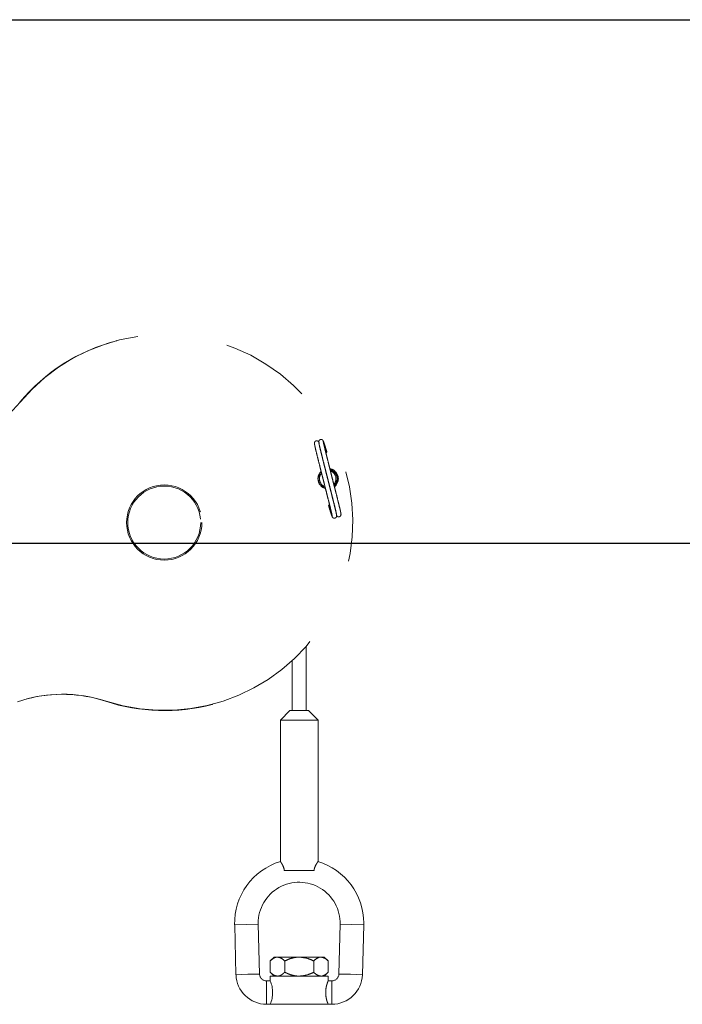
# Paper-space layout 'Sheet4' of a CAD drawing. Header units: inches. Extents: x 0.1 to 16.9, y 0.1 to 10.9.
# Tile 11 of 14: x 9.7 to 10.4, y 7.5 to 8.6. Entities that reach past the tile are written whole.
import ezdxf

# ---------------------------------------------------------------- set-up
doc = ezdxf.new("R2010")
doc.units = ezdxf.units.IN
doc.header["$MEASUREMENT"] = 0
doc.linetypes.add('PHANTOM', pattern=[0.5, 0.25, -0.05, 0.05, -0.05, 0.05, -0.05])
doc.layers.add('FORMAT', color=7, linetype='Continuous')
doc.styles.add('SLDTEXTSTYLE0', font='TXT', dxfattribs={"width": 0.75})
doc.dimstyles.new('SLDDIMSTYLE17', dxfattribs={"dimtxt": 0.104167, "dimasz": 0.13, "dimexe": 0, "dimexo": 0.0625, "dimgap": 0.026042, "dimtad": 0, "dimtih": 1, "dimtoh": 1, "dimdec": 0, "dimlfac": 12, "dimrnd": 1e-09, "dimzin": 12, "dimdsep": 46, "dimtxsty": 'SLDTEXTSTYLE0', "dimsah": 1, "dimcen": 0.09, "dimadec": 0, "dimazin": 3, "dimtfac": 1, "dimtdec": 0, "dimtofl": 0, "dimtmove": 0, "dimatfit": 3, "dimfxl": 1, "dimfrac": 2, "dimtolj": 1, "dimtzin": 12, "dimarcsym": 0})

# ---------------------------------------------------------------- blocks, each defined once
blk = doc.blocks.new('_D_81')
at = {"layer": 'FORMAT', "color": 7}
for p, q in [((9.5344, 7.9963), (12.0983, 7.9963)), ((11.9733, 7.9963), (11.9733, 6.0525)), ((11.8194, 6.0314), (11.7877, 6.0314)), ((11.7877, 6.0314), (11.7877, 5.8659)), ((12.1273, 6.0314), (12.159, 6.0314)), ((12.159, 6.0314), (12.159, 5.8659)), ((11.7877, 5.8659), (11.8194, 5.8659)), ((12.159, 5.8659), (12.1273, 5.8659)), ((11.9733, 3.2444), (11.9733, 5.7059)), ((6.9566, 3.2444), (12.0983, 3.2444))]:
    blk.add_line(p, q, dxfattribs=at)
for points in [[(11.9733, 7.9963), (11.9533, 7.8663), (11.9933, 7.8663)], [(11.9733, 3.2444), (11.9933, 3.3744), (11.9533, 3.3744)]]:
    blk.add_solid(points, dxfattribs=at)
at = {"layer": 'FORMAT', "color": 7, "char_height": 0.10417, "attachment_point": 1, "style": 'SLDTEXTSTYLE0'}
for s, insert in [('1448', (11.8194, 6.0001)), ('57', (11.8964, 5.8401))]:
    blk.add_mtext(s, dxfattribs=dict(at, insert=insert))
blk = doc.blocks.new('_D_82')
at = {"layer": 'FORMAT', "color": 7}
for p, q in [((8.8617, 8.5765), (12.5708, 8.5765)), ((12.4458, 8.5765), (12.4458, 6.4584)), ((12.2919, 6.4373), (12.2602, 6.4373)), ((12.2602, 6.4373), (12.2602, 6.2718)), ((12.5997, 6.4373), (12.6314, 6.4373)), ((12.6314, 6.4373), (12.6314, 6.2718)), ((12.2602, 6.2718), (12.2919, 6.2718)), ((12.6314, 6.2718), (12.5997, 6.2718)), ((12.4458, 3.2444), (12.4458, 6.1118)), ((6.9566, 3.2444), (12.5708, 3.2444))]:
    blk.add_line(p, q, dxfattribs=at)
for points in [[(12.4458, 8.5765), (12.4258, 8.4465), (12.4658, 8.4465)], [(12.4458, 3.2444), (12.4658, 3.3744), (12.4258, 3.3744)]]:
    blk.add_solid(points, dxfattribs=at)
at = {"layer": 'FORMAT', "color": 7, "char_height": 0.10417, "attachment_point": 1, "style": 'SLDTEXTSTYLE0'}
for s, insert in [('1625', (12.2919, 6.4061)), ('64', (12.3688, 6.2461))]:
    blk.add_mtext(s, dxfattribs=dict(at, insert=insert))

psp = doc.layouts.new('Sheet4')

# ---------------------------------------------------------------- linework, layer by layer
at = {"color": 7, "linetype": 'PHANTOM', "lineweight": 18}
for p, q in [((9.7755, 8.2209), (9.7751, 8.2207)), ((9.668, 8.1526), (9.6685, 8.1527)), ((9.9854, 7.8109), (9.9854, 7.8823)), ((9.9697, 7.8662), (9.9697, 7.8109)), ((9.7632, 7.8213), (9.7637, 7.8215)), ((9.8811, 7.8178), (9.8816, 7.8179)), ((9.9671, 7.8109), (9.9567, 7.8005)), ((9.988, 7.8109), (9.9671, 7.8109)), ((9.9984, 7.8005), (9.988, 7.8109)), ((9.9567, 7.8005), (9.9567, 7.6435)), ((9.9984, 7.8005), (9.9567, 7.8005)), ((9.9984, 7.6435), (9.9984, 7.8005)), ((9.994, 7.6338), (9.9611, 7.6338)), ((9.9061, 7.5734), (9.9191, 7.5738)), ((9.9061, 7.5734), (9.9075, 7.5183)), ((9.9191, 7.5738), (9.9321, 7.5741)), ((9.9336, 7.519), (9.9321, 7.5741)), ((10.0229, 7.5741), (10.0215, 7.519)), ((10.036, 7.5738), (10.0229, 7.5741)), ((10.049, 7.5734), (10.036, 7.5738)), ((10.0475, 7.5183), (10.049, 7.5734)), ((9.9498, 7.5378), (9.9455, 7.5335)), ((9.9455, 7.5335), (9.9455, 7.521)), ((9.9535, 7.5378), (9.9498, 7.5378)), ((9.9775, 7.5378), (9.9535, 7.5378)), ((9.9615, 7.5335), (9.9615, 7.521)), ((10.0016, 7.5378), (9.9775, 7.5378)), ((9.9936, 7.5335), (9.9936, 7.521)), ((10.0053, 7.5378), (10.0016, 7.5378)), ((10.0096, 7.5335), (10.0053, 7.5378)), ((10.0096, 7.5335), (10.0096, 7.521)), ((9.9075, 7.5183), (9.9206, 7.5187)), ((9.9206, 7.5187), (9.9336, 7.519)), ((9.9455, 7.521), (9.9498, 7.5167)), ((10.0053, 7.5167), (10.0096, 7.521)), ((10.0345, 7.5187), (10.0215, 7.519)), ((10.0475, 7.5183), (10.0345, 7.5187)), ((9.9455, 7.5115), (9.9413, 7.5115)), ((9.9413, 7.4985), (9.9413, 7.5115)), ((9.9455, 7.5167), (9.9455, 7.5115)), ((9.9455, 7.5167), (10.0096, 7.5167)), ((10.0096, 7.5114), (10.0096, 7.5167)), ((10.0138, 7.5115), (10.0096, 7.5115)), ((10.0138, 7.4985), (10.0138, 7.5115)), ((9.9413, 7.4855), (9.9413, 7.4985)), ((10.0138, 7.4855), (10.0138, 7.4985)), ((9.9413, 7.4855), (9.9455, 7.4855)), ((10.0096, 7.4855), (9.9455, 7.4855)), ((10.0096, 7.4855), (10.0138, 7.4855))]:
    psp.add_line(p, q, dxfattribs=at)
for radius in [0.0417, 0.0404]:
    psp.add_circle((9.8281, 8.0193), radius, dxfattribs=at)
for centre, radius, start, end in [((9.8286, 8.0194), 0.2083, 251.8461, 140.2066), ((9.8281, 8.0194), 0.2082, 104.7481, 140.2352), ((9.5502, 8.2512), 0.1539, 285.0012, 320.2351), ((10.0063, 8.0977), 0.00173, 300.0823, 12.0809), ((10.0096, 8.0679), 0.0113, 133.9634, 254.3268), ((10.0091, 8.0678), 0.0104, 133.8351, 195.3883), ((10.0091, 8.0678), 0.00917, 138.4163, 195.3883), ((10.0096, 8.0679), 0.0113, 308.2807, 79.8593), ((10.0091, 8.0678), 0.0113, 311.2711, 77.039), ((10.0091, 8.0678), 0.0104, 313.8792, 74.7992), ((10.0091, 8.0678), 0.00917, 318.2819, 70.1518), ((10.0091, 8.0678), 0.0104, 195.3883, 255.1185), ((10.0091, 8.0678), 0.00917, 195.3883, 250.2433), ((10.0119, 8.0379), 0.00173, 120.0248, 192.1281), ((10.0213, 8.0281), 0.00243, 201.0358, 24.1191), ((9.7156, 7.6752), 0.1539, 71.8192, 109.0009), ((9.7152, 7.6751), 0.1539, 71.8194, 104.7462), ((9.8281, 8.0191), 0.2082, 251.8194, 284.7461), ((9.9775, 7.5753), 0.0715, 106.9024, 181.5), ((9.9775, 7.5753), 0.0715, 0, 73.112), ((9.9775, 7.5753), 0.0454, 358.5, 180), ((9.9775, 7.5753), 0.0454, 180, 181.5), ((9.9775, 7.5753), 0.0715, 358.5, 0), ((9.9413, 7.5192), 0.0337, 181.5, 270), ((9.9413, 7.5192), 0.0077, 181.5, 270), ((10.0138, 7.5192), 0.0077, 270, 358.5), ((10.0138, 7.5192), 0.0337, 270, 358.5), ((9.9148, 7.4985), 0.0333, 336.9864, 23.0136)]:
    psp.add_arc(centre, radius, start, end, dxfattribs=at)
for points, knots in [([(9.9944, 8.1071), (9.9944, 8.107), (9.9944, 8.1068), (9.9947, 8.1052), (9.9954, 8.102), (9.9966, 8.0968), (9.9984, 8.0895), (10.0002, 8.0825), (10.0017, 8.0764), (10.003, 8.0713), (10.0045, 8.0656), (10.0059, 8.0601), (10.0074, 8.054), (10.009, 8.0478), (10.0105, 8.0419), (10.0117, 8.0371), (10.0126, 8.0334), (10.0134, 8.03), (10.0139, 8.0275), (10.0142, 8.0261), (10.0141, 8.0262), (10.014, 8.0262)], [0, 0, 0, 0, 0.051854, 0.104011, 0.153219, 0.240505, 0.314238, 0.376686, 0.426323, 0.464506, 0.498892, 0.560804, 0.59523, 0.647436, 0.717026, 0.757675, 0.803013, 0.853583, 0.908898, 0.968089, 1, 1, 1, 1]), ([(9.9997, 8.1073), (9.9995, 8.1079), (9.9993, 8.1085), (9.9985, 8.1093), (9.9981, 8.1096), (9.9975, 8.1099), (9.9969, 8.11), (9.9963, 8.1099), (9.9957, 8.1096), (9.9952, 8.1092), (9.9948, 8.1087), (9.9946, 8.1081), (9.9945, 8.1073), (9.9946, 8.1068), (9.9947, 8.1065)], [0, 0, 0, 0, 0.309296, 0.369628, 0.425568, 0.478867, 0.531178, 0.583692, 0.637002, 0.691318, 0.746903, 0.804415, 0.864953, 1, 1, 1, 1]), ([(10.0044, 8.1093), (10.0042, 8.1096), (10.004, 8.1102), (10.0033, 8.111), (10.0025, 8.1113), (10.0018, 8.1114), (10.0012, 8.1114), (10.0006, 8.1111), (10.0001, 8.1108), (9.9997, 8.1104), (9.9995, 8.11), (9.9993, 8.1095), (9.9993, 8.1091), (9.9993, 8.1088), (9.9993, 8.1085), (9.9994, 8.1083), (9.9994, 8.1083)], [0, 0, 0, 0, 0.168338, 0.330418, 0.410343, 0.488431, 0.563258, 0.633206, 0.696936, 0.753739, 0.80369, 0.847639, 0.88713, 0.924221, 0.961162, 1, 1, 1, 1]), ([(9.9994, 8.1082), (9.9993, 8.1083), (9.9992, 8.1083), (9.9995, 8.1069), (10, 8.1043), (10.0008, 8.101), (10.0017, 8.0972), (10.003, 8.0923), (10.0044, 8.0865), (10.006, 8.0803), (10.0074, 8.0747), (10.0083, 8.0713), (10.0088, 8.0692)], [0, 0, 0, 0, 0.068681, 0.190167, 0.303606, 0.407238, 0.500086, 0.583283, 0.725617, 0.832317, 0.902649, 1, 1, 1, 1]), ([(10.0189, 8.0273), (10.0189, 8.0273), (10.019, 8.0272), (10.0188, 8.0287), (10.0182, 8.0312), (10.0174, 8.0346), (10.0165, 8.0383), (10.0153, 8.0432), (10.0138, 8.0491), (10.0123, 8.0553), (10.0107, 8.0614), (10.0093, 8.067), (10.0078, 8.0726), (10.0066, 8.0777), (10.005, 8.0838), (10.0033, 8.0908), (10.0015, 8.098), (10.0002, 8.1032), (9.9996, 8.1062), (9.9993, 8.1078), (9.9993, 8.108), (9.9993, 8.108)], [0, 0, 0, 0, 0.0336935, 0.0932917, 0.1489422, 0.1997814, 0.2453308, 0.2861452, 0.3559708, 0.4083155, 0.4428188, 0.5048465, 0.5392863, 0.5775185, 0.6271963, 0.6896423, 0.7632778, 0.8502993, 0.8992829, 0.9511387, 1, 1, 1, 1]), ([(10.0239, 8.0284), (10.0239, 8.0285), (10.0239, 8.0287), (10.0236, 8.0304), (10.0229, 8.0335), (10.0216, 8.0388), (10.0198, 8.0461), (10.0181, 8.0531), (10.0165, 8.0591), (10.0152, 8.0642), (10.0138, 8.0699), (10.0124, 8.0755), (10.0108, 8.0816), (10.0093, 8.0878), (10.0078, 8.0936), (10.0066, 8.0985), (10.0057, 8.1022), (10.0049, 8.1055), (10.0044, 8.108), (10.0041, 8.1094), (10.0042, 8.1093), (10.0042, 8.1093)], [0, 0, 0, 0, 0.051854, 0.104011, 0.153219, 0.240505, 0.314238, 0.376686, 0.426323, 0.464506, 0.498892, 0.560804, 0.59523, 0.647436, 0.717026, 0.757675, 0.803013, 0.853583, 0.908898, 0.968089, 1, 1, 1, 1]), ([(10.008, 8.0981), (10.0075, 8.0996), (10.0066, 8.1026), (10.0055, 8.1061), (10.0047, 8.1085), (10.0044, 8.1092), (10.0043, 8.1095)], [0, 0, 0, 0, 0.246526, 0.497834, 0.750248, 1, 1, 1, 1]), ([(10.0094, 8.067), (10.0097, 8.0657), (10.0104, 8.0628), (10.0117, 8.0578), (10.0132, 8.0518), (10.015, 8.0448), (10.0168, 8.0376), (10.018, 8.0324), (10.0187, 8.0293), (10.019, 8.0278), (10.019, 8.0276), (10.0189, 8.0275)], [0, 0, 0, 0, 0.0633039, 0.1410354, 0.2420374, 0.3689989, 0.5187103, 0.6956372, 0.7952279, 0.9006581, 1, 1, 1, 1]), ([(10.0103, 8.0375), (10.0107, 8.036), (10.0117, 8.0329), (10.0127, 8.0295), (10.0136, 8.027), (10.0139, 8.0264), (10.014, 8.026)], [0, 0, 0, 0, 0.246526, 0.497834, 0.750248, 1, 1, 1, 1]), ([(10.0139, 8.0263), (10.014, 8.026), (10.0142, 8.0253), (10.015, 8.0246), (10.0158, 8.0242), (10.0164, 8.0241), (10.0171, 8.0242), (10.0177, 8.0244), (10.0182, 8.0248), (10.0185, 8.0252), (10.0188, 8.0256), (10.0189, 8.026), (10.019, 8.0264), (10.019, 8.0268), (10.0189, 8.0271), (10.0189, 8.0272), (10.0189, 8.0273)], [0, 0, 0, 0, 0.168338, 0.3304179, 0.4103431, 0.4884308, 0.5632578, 0.633206, 0.6969357, 0.753739, 0.8036898, 0.8476394, 0.8871303, 0.9242206, 0.9611621, 1, 1, 1, 1]), ([(9.9611, 7.6338), (9.9609, 7.635), (9.9603, 7.6374), (9.9589, 7.6404), (9.9575, 7.6426), (9.9567, 7.6437), (9.9568, 7.6436), (9.9568, 7.6435)], [0, 0, 0, 0, 0.211929, 0.422953, 0.653666, 0.898573, 1, 1, 1, 1]), ([(9.9983, 7.6435), (9.9983, 7.6435), (9.9983, 7.6436), (9.9975, 7.6424), (9.996, 7.6401), (9.9946, 7.637), (9.9941, 7.6347), (9.994, 7.6338)], [0, 0, 0, 0, 0.132877, 0.360172, 0.595041, 0.840155, 1, 1, 1, 1]), ([(9.9455, 7.5335), (9.9466, 7.5345), (9.9488, 7.5365), (9.9516, 7.5377), (9.9531, 7.5378), (9.9535, 7.5378)], [0, 0, 0, 0, 0.432385, 0.879553, 1, 1, 1, 1]), ([(9.9535, 7.5378), (9.9549, 7.5375), (9.9577, 7.537), (9.9602, 7.5347), (9.9615, 7.5335)], [0, 0, 0, 0, 0.503999, 1, 1, 1, 1]), ([(9.9615, 7.5335), (9.9629, 7.5341), (9.966, 7.5356), (9.9711, 7.5372), (9.9752, 7.5378), (9.9774, 7.5378), (9.9775, 7.5378)], [0, 0, 0, 0, 0.2702358, 0.6134495, 0.9669213, 1, 1, 1, 1]), ([(9.9775, 7.5378), (9.9811, 7.5374), (9.9867, 7.5368), (9.9917, 7.5344), (9.9936, 7.5335)], [0, 0, 0, 0, 0.631918, 1, 1, 1, 1]), ([(9.9936, 7.5335), (9.9947, 7.5345), (9.9969, 7.5365), (9.9997, 7.5377), (10.0013, 7.5378), (10.0016, 7.5378)], [0, 0, 0, 0, 0.432385, 0.879553, 1, 1, 1, 1]), ([(10.0016, 7.5378), (10.003, 7.5375), (10.0058, 7.537), (10.0084, 7.5347), (10.0096, 7.5335)], [0, 0, 0, 0, 0.503999, 1, 1, 1, 1]), ([(9.9535, 7.5167), (9.9521, 7.517), (9.9493, 7.5175), (9.9467, 7.5199), (9.9455, 7.521)], [0, 0, 0, 0, 0.503999, 1, 1, 1, 1]), ([(9.9615, 7.521), (9.9604, 7.52), (9.9582, 7.518), (9.9554, 7.5168), (9.9538, 7.5167), (9.9535, 7.5167)], [0, 0, 0, 0, 0.432385, 0.879553, 1, 1, 1, 1]), ([(9.9775, 7.5167), (9.9774, 7.5167), (9.9753, 7.5167), (9.9712, 7.5173), (9.966, 7.5189), (9.9629, 7.5204), (9.9615, 7.521)], [0, 0, 0, 0, 0.0330782, 0.3753818, 0.7297681, 1, 1, 1, 1]), ([(9.9936, 7.521), (9.9917, 7.5201), (9.9867, 7.5177), (9.9811, 7.5171), (9.9775, 7.5167)], [0, 0, 0, 0, 0.368082, 1, 1, 1, 1]), ([(10.0016, 7.5167), (10.0002, 7.517), (9.9974, 7.5175), (9.9948, 7.5199), (9.9936, 7.521)], [0, 0, 0, 0, 0.503999, 1, 1, 1, 1]), ([(10.0096, 7.521), (10.0085, 7.52), (10.0063, 7.518), (10.0035, 7.5168), (10.0019, 7.5167), (10.0016, 7.5167)], [0, 0, 0, 0, 0.432385, 0.879553, 1, 1, 1, 1]), ([(10.0096, 7.4855), (10.0096, 7.4856), (10.0095, 7.4859), (10.0087, 7.4879), (10.0077, 7.491), (10.007, 7.4951), (10.0068, 7.4995), (10.0072, 7.5036), (10.0081, 7.5072), (10.009, 7.5099), (10.0096, 7.5114), (10.0096, 7.5114), (10.0096, 7.5114)], [0, 0, 0, 0, 0.101625, 0.20308, 0.309005, 0.419739, 0.525265, 0.623248, 0.723327, 0.831381, 0.941603, 1, 1, 1, 1])]:
    psp.add_open_spline(points, degree=3, knots=knots, dxfattribs=at)

# ---------------------------------------------------------------- dimensions: what is measured, and where the dimension line sits
at = {"layer": 'FORMAT', "color": 7}
for base, p1, picture, middle in [((12.4458, 3.2444), (8.8117, 8.5765), '_D_82', (12.4458, 6.2851)), ((11.9733, 3.2444), (9.4844, 7.9963), '_D_81', (11.9733, 5.8792))]:
    dim = psp.add_linear_dim(base=base, p1=p1, p2=(6.9066, 3.2444), angle=90, dimstyle='SLDDIMSTYLE17', dxfattribs=at)
    dim.commit()
    dim.dimension.update_dxf_attribs({"geometry": picture, "text_midpoint": middle, "dimtype": 160})

doc.saveas('drawing.dxf')
